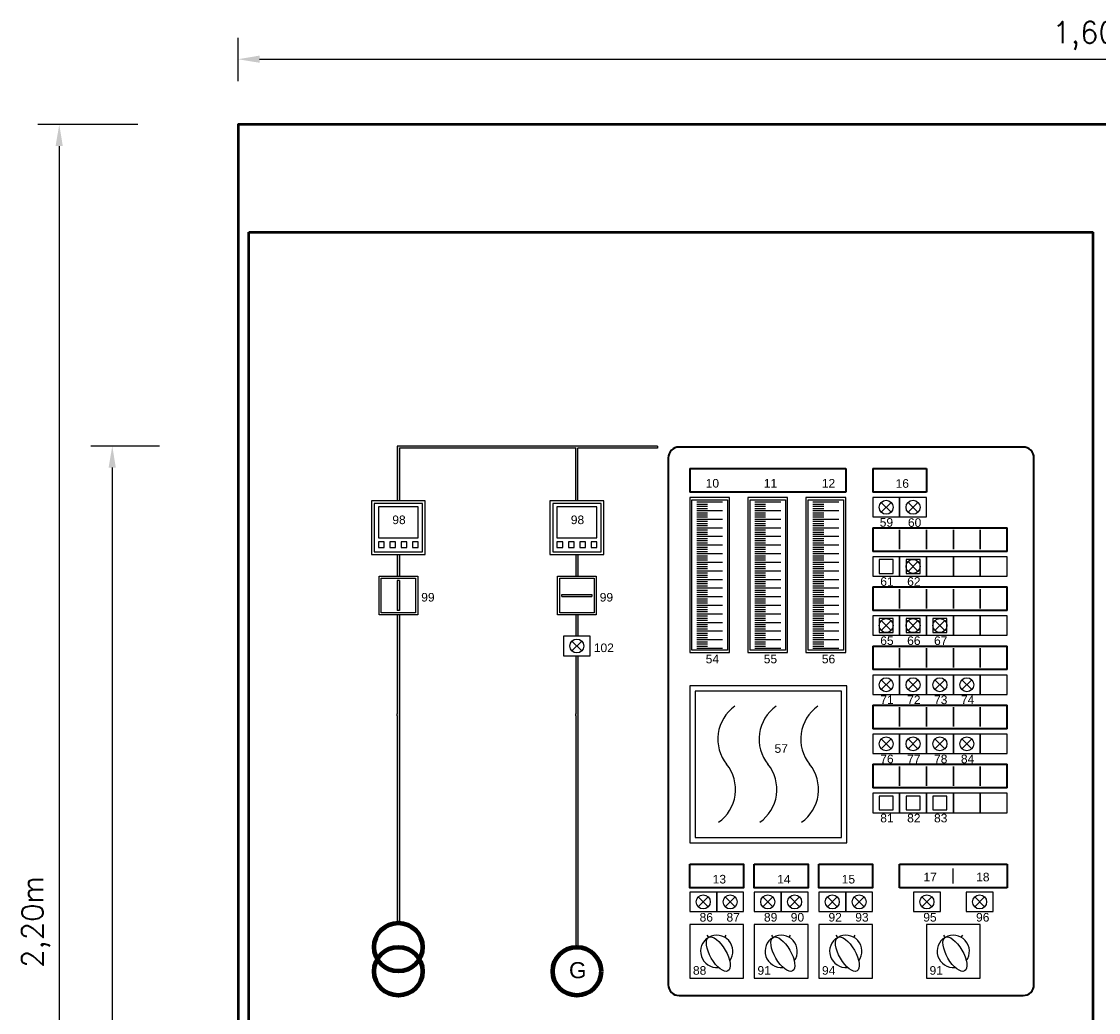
# Model space of a CAD drawing. Header units: millimetres. Extents: x -1470 to 1705, y 746 to 2325.
# Tile 3 of 4: x -146 to 855, y 1404 to 2325. Entities that reach past the tile are written whole.
import ezdxf

# ---------------------------------------------------------------- set-up
doc = ezdxf.new("R2010")
doc.units = ezdxf.units.MM
doc.header["$LTSCALE"] = 1000
doc.layers.add('Bemaßung', color=7, linetype='Continuous')
doc.layers.add('Beschriftung', color=7, linetype='Continuous')
doc.styles.add('Romans', font='Romans.shx')
doc.dimstyles.new('ISO-25', dxfattribs={"dimtxt": 2.5, "dimasz": 2.5, "dimexe": 1.25, "dimexo": 0.625, "dimtad": 1, "dimtxsty": 'Standard', "dimcen": 2.5, "dimadec": 0, "dimazin": 0, "dimtfac": 1, "dimtmove": 0, "dimatfit": 3, "dimfxl": 0, "dimarcsym": 0})

# ---------------------------------------------------------------- blocks, each defined once
blk = doc.blocks.new('*D4')
at = {"layer": 'Bemaßung', "color": 0, "lineweight": -2, "transparency": 16777216}
for p, q in [((55.2, 2269.8), (55.2, 2310.1)), ((1655.2, 2269.8), (1655.2, 2310.1)), ((75.2, 2290.1), (1635.2, 2290.1))]:
    blk.add_line(p, q, dxfattribs=at)
at = {"layer": 'Bemaßung', "color": 0, "transparency": 16777216}
for points in [[(75.2, 2293.5), (75.2, 2286.8), (55.2, 2290.1)], [(1635.2, 2293.5), (1635.2, 2286.8), (1655.2, 2290.1)]]:
    blk.add_solid(points, dxfattribs=at)
at = {"layer": 'DEFPOINTS', "color": 0, "transparency": 16777216}
for p in [(1655.2, 2290.1), (55.2, 2269.8), (1655.2, 2269.8)]:
    blk.add_point(p, dxfattribs=at)
at = {"layer": 'Bemaßung', "color": 0, "transparency": 16777216, "insert": (855.2, 2312), "char_height": 20, "attachment_point": 5, "style": 'Romans'}
blk.add_mtext('\\A1;1,60m', dxfattribs=at)
blk = doc.blocks.new('*D6')
at = {"layer": 'Bemaßung', "color": 0, "lineweight": -2, "transparency": 16777216}
for p, q in [((-17.8, 1930.4), (-81.8, 1930.4)), ((-61.8, 1910.4), (-61.8, 766.3)), ((-33.1, 746.3), (-81.8, 746.3))]:
    blk.add_line(p, q, dxfattribs=at)
at = {"layer": 'Bemaßung', "color": 0, "transparency": 16777216}
for points in [[(-65.2, 1910.4), (-58.5, 1910.4), (-61.8, 1930.4)], [(-65.2, 766.3), (-58.5, 766.3), (-61.8, 746.3)]]:
    blk.add_solid(points, dxfattribs=at)
at = {"layer": 'DEFPOINTS', "color": 0, "transparency": 16777216}
for p in [(-17.8, 1930.4), (-61.8, 746.3), (-33.1, 746.3)]:
    blk.add_point(p, dxfattribs=at)
at = {"layer": 'Bemaßung', "color": 0, "transparency": 16777216, "insert": (-83.7, 1338.4), "char_height": 20, "attachment_point": 5, "rotation": 90, "style": 'Romans'}
blk.add_mtext('\\A1;1,90m', dxfattribs=at)
blk = doc.blocks.new('*D7')
at = {"layer": 'Bemaßung', "color": 0, "lineweight": -2, "transparency": 16777216}
for p, q in [((-38, 2229.4), (-131.1, 2229.4)), ((-111.1, 2209.4), (-111.1, 766.3)), ((-81.8, 746.3), (-131.1, 746.3))]:
    blk.add_line(p, q, dxfattribs=at)
at = {"layer": 'Bemaßung', "color": 0, "transparency": 16777216}
for points in [[(-114.5, 2209.4), (-107.8, 2209.4), (-111.1, 2229.4)], [(-114.5, 766.3), (-107.8, 766.3), (-111.1, 746.3)]]:
    blk.add_solid(points, dxfattribs=at)
at = {"layer": 'DEFPOINTS', "color": 0, "transparency": 16777216}
for p in [(-38, 2229.4), (-111.1, 746.3), (-81.8, 746.3)]:
    blk.add_point(p, dxfattribs=at)
at = {"layer": 'Bemaßung', "color": 0, "transparency": 16777216, "insert": (-133, 1487.9), "char_height": 20, "attachment_point": 5, "rotation": 90, "style": 'Romans'}
blk.add_mtext('\\A1;2,20m', dxfattribs=at)

msp = doc.modelspace()

# ---------------------------------------------------------------- hatches: boundary and pattern name
for points in [[(445.22389, 1930.42465), (203.22389, 1930.42465), (203.22389, 1879.42465), (205.22389, 1879.42465), (205.22389, 1928.42465), (369.22389, 1928.42465), (369.22389, 1879.42465), (371.22389, 1879.42465), (371.22389, 1928.42465), (445.22389, 1928.42465)], [(205.22389, 1829.42465), (203.22389, 1829.42465), (203.22389, 1809.42465), (205.22389, 1809.42465)], [(371.22389, 1829.42465), (369.22389, 1829.42465), (369.22389, 1809.42465), (371.22389, 1809.42465)], [(205.22389, 1805.42465), (203.22389, 1805.42465), (203.22389, 1777.42465), (205.22389, 1777.42465)], [(384.22389, 1792.42465), (356.22389, 1792.42465), (356.22389, 1790.42465), (384.22389, 1790.42465)], [(369.22389, 1753.42465), (371.22389, 1753.42465), (371.22389, 1773.42465), (369.22389, 1773.42465)]]:
    msp.add_hatch(color=256).paths.add_polyline_path(points)
h = msp.add_hatch(color=256)
edge = h.paths.add_edge_path()
edge.add_line((205.22389, 1773.42465), (203.22389, 1773.42465))
edge.add_line((203.22389, 1773.42465), (203.22389, 1681.42465))
edge.add_line((203.22389, 1681.42465), (203.22389, 1679.42465))
edge.add_line((203.22389, 1679.42465), (203.22389, 1486.90242))
edge.add_arc((204.22389, 1464.42465), 22.5, 87.45268182, 92.54731818, ccw=False)
edge.add_line((205.22389, 1486.90242), (205.22389, 1773.42465))
h = msp.add_hatch(color=256)
edge = h.paths.add_edge_path()
edge.add_line((371.22389, 1735.42465), (369.22389, 1735.42465))
edge.add_line((369.22389, 1735.42465), (369.22389, 1681.42465))
edge.add_line((369.22389, 1681.42465), (369.22389, 1679.42465))
edge.add_line((369.22389, 1679.42465), (369.22389, 1464.40242))
edge.add_arc((370.22389, 1441.92465), 22.5, 87.45268182, 92.54731818, ccw=False)
edge.add_line((371.22389, 1464.40242), (371.22389, 1735.42465))

# ---------------------------------------------------------------- linework, layer by layer
at = {"lineweight": 50}
for p, q in [((65.22389, 2129.42465), (850.22389, 2129.42465)), ((65.22389, 904.91652), (65.22389, 2129.42465)), ((850.22389, 904.91652), (850.22389, 2129.42465))]:
    msp.add_line(p, q, dxfattribs=at)
for p, q in [((203.22389, 1930.42465), (203.22389, 1879.42465)), ((445.22389, 1930.42465), (203.22389, 1930.42465)), ((205.22389, 1928.42465), (205.22389, 1879.42465)), ((369.22389, 1928.42465), (205.22389, 1928.42465)), ((369.22389, 1879.42465), (369.22389, 1928.42465)), ((371.22389, 1879.42465), (371.22389, 1928.42465)), ((445.22389, 1928.42465), (371.22389, 1928.42465)), ((445.22389, 1930.42465), (445.22389, 1928.42465)), ((477.22389, 1740.42465), (477.22389, 1880.42465)), ((477.22389, 1880.42465), (510.22389, 1880.42465)), ((481.72389, 1878.42465), (505.72389, 1878.42465)), ((481.72389, 1876.42465), (491.72389, 1876.42465)), ((481.72389, 1874.42465), (491.72389, 1874.42465)), ((510.22389, 1880.42465), (510.22389, 1740.42465)), ((531.22389, 1740.42465), (531.22389, 1880.42465)), ((531.22389, 1880.42465), (564.22389, 1880.42465)), ((535.72389, 1878.42465), (559.72389, 1878.42465)), ((535.72389, 1876.42465), (545.72389, 1876.42465)), ((535.72389, 1874.42465), (545.72389, 1874.42465)), ((564.22389, 1880.42465), (564.22389, 1740.42465)), ((585.22389, 1740.42465), (585.22389, 1880.42465)), ((585.22389, 1880.42465), (618.22389, 1880.42465)), ((589.72389, 1878.42465), (613.72389, 1878.42465)), ((589.72389, 1876.42465), (599.72389, 1876.42465)), ((589.72389, 1874.42465), (599.72389, 1874.42465)), ((618.22389, 1880.42465), (618.22389, 1740.42465)), ((653.2097, 1878.02085), (662.40209, 1868.82846)), ((662.40209, 1878.02085), (653.2097, 1868.82846)), ((678.2097, 1878.02085), (687.40209, 1868.82846)), ((687.40209, 1878.02085), (678.2097, 1868.82846)), ((481.72389, 1872.42465), (491.72389, 1872.42465)), ((481.72389, 1870.42465), (505.72389, 1870.42465)), ((481.72389, 1868.42465), (491.72389, 1868.42465)), ((481.72389, 1866.42465), (491.72389, 1866.42465)), ((481.72389, 1864.42465), (491.72389, 1864.42465)), ((535.72389, 1872.42465), (545.72389, 1872.42465)), ((535.72389, 1870.42465), (559.72389, 1870.42465)), ((535.72389, 1868.42465), (545.72389, 1868.42465)), ((535.72389, 1866.42465), (545.72389, 1866.42465)), ((535.72389, 1864.42465), (545.72389, 1864.42465)), ((589.72389, 1872.42465), (599.72389, 1872.42465)), ((589.72389, 1870.42465), (613.72389, 1870.42465)), ((589.72389, 1868.42465), (599.72389, 1868.42465)), ((589.72389, 1866.42465), (599.72389, 1866.42465)), ((589.72389, 1864.42465), (599.72389, 1864.42465)), ((481.72389, 1862.42465), (505.72389, 1862.42465)), ((481.72389, 1860.42465), (491.72389, 1860.42465)), ((481.72389, 1858.42465), (491.72389, 1858.42465)), ((481.72389, 1856.42465), (491.72389, 1856.42465)), ((481.72389, 1854.42465), (505.72389, 1854.42465)), ((535.72389, 1862.42465), (559.72389, 1862.42465)), ((535.72389, 1860.42465), (545.72389, 1860.42465)), ((535.72389, 1858.42465), (545.72389, 1858.42465)), ((535.72389, 1856.42465), (545.72389, 1856.42465)), ((535.72389, 1854.42465), (559.72389, 1854.42465)), ((589.72389, 1862.42465), (613.72389, 1862.42465)), ((589.72389, 1860.42465), (599.72389, 1860.42465)), ((589.72389, 1858.42465), (599.72389, 1858.42465)), ((589.72389, 1856.42465), (599.72389, 1856.42465)), ((589.72389, 1854.42465), (613.72389, 1854.42465)), ((481.72389, 1852.42465), (491.72389, 1852.42465)), ((481.72389, 1850.42465), (491.72389, 1850.42465)), ((481.72389, 1848.42465), (491.72389, 1848.42465)), ((481.72389, 1846.42465), (505.72389, 1846.42465)), ((481.72389, 1844.42465), (491.72389, 1844.42465)), ((535.72389, 1852.42465), (545.72389, 1852.42465)), ((535.72389, 1850.42465), (545.72389, 1850.42465)), ((535.72389, 1848.42465), (545.72389, 1848.42465)), ((535.72389, 1846.42465), (559.72389, 1846.42465)), ((535.72389, 1844.42465), (545.72389, 1844.42465)), ((589.72389, 1852.42465), (599.72389, 1852.42465)), ((589.72389, 1850.42465), (599.72389, 1850.42465)), ((589.72389, 1848.42465), (599.72389, 1848.42465)), ((589.72389, 1846.42465), (613.72389, 1846.42465)), ((589.72389, 1844.42465), (599.72389, 1844.42465)), ((670.30589, 1852.42465), (670.30589, 1834.42465)), ((670.30589, 1834.42465), (670.30589, 1852.42465)), ((695.30589, 1852.42465), (695.30589, 1834.42465)), ((695.30589, 1834.42465), (695.30589, 1852.42465)), ((720.30589, 1852.42465), (720.30589, 1834.42465)), ((720.30589, 1834.42465), (720.30589, 1852.42465)), ((745.30589, 1852.42465), (745.30589, 1834.42465)), ((745.30589, 1834.42465), (745.30589, 1852.42465)), ((481.72389, 1842.42465), (491.72389, 1842.42465)), ((481.72389, 1840.42465), (491.72389, 1840.42465)), ((481.72389, 1838.42465), (505.72389, 1838.42465)), ((481.72389, 1836.42465), (491.72389, 1836.42465)), ((481.72389, 1834.42465), (491.72389, 1834.42465)), ((535.72389, 1842.42465), (545.72389, 1842.42465)), ((535.72389, 1840.42465), (545.72389, 1840.42465)), ((535.72389, 1838.42465), (559.72389, 1838.42465)), ((535.72389, 1836.42465), (545.72389, 1836.42465)), ((535.72389, 1834.42465), (545.72389, 1834.42465)), ((589.72389, 1842.42465), (599.72389, 1842.42465)), ((589.72389, 1840.42465), (599.72389, 1840.42465)), ((589.72389, 1838.42465), (613.72389, 1838.42465)), ((589.72389, 1836.42465), (599.72389, 1836.42465)), ((589.72389, 1834.42465), (599.72389, 1834.42465)), ((203.22389, 1829.42465), (203.22389, 1809.42465)), ((205.22389, 1829.42465), (205.22389, 1809.42465)), ((369.22389, 1829.42465), (369.22389, 1809.42465)), ((371.22389, 1829.42465), (371.22389, 1809.42465)), ((481.72389, 1832.42465), (491.72389, 1832.42465)), ((481.72389, 1830.42465), (505.72389, 1830.42465)), ((481.72389, 1828.42465), (491.72389, 1828.42465)), ((481.72389, 1826.42465), (491.72389, 1826.42465)), ((481.72389, 1824.42465), (491.72389, 1824.42465)), ((535.72389, 1832.42465), (545.72389, 1832.42465)), ((535.72389, 1830.42465), (559.72389, 1830.42465)), ((535.72389, 1828.42465), (545.72389, 1828.42465)), ((535.72389, 1826.42465), (545.72389, 1826.42465)), ((535.72389, 1824.42465), (545.72389, 1824.42465)), ((589.72389, 1832.42465), (599.72389, 1832.42465)), ((589.72389, 1830.42465), (613.72389, 1830.42465)), ((589.72389, 1828.42465), (599.72389, 1828.42465)), ((589.72389, 1826.42465), (599.72389, 1826.42465)), ((589.72389, 1824.42465), (599.72389, 1824.42465)), ((678.2097, 1823.02085), (687.40209, 1813.82846)), ((687.40209, 1823.02085), (678.2097, 1813.82846)), ((481.72389, 1822.42465), (505.72389, 1822.42465)), ((481.72389, 1820.42465), (491.72389, 1820.42465)), ((481.72389, 1818.42465), (491.72389, 1818.42465)), ((481.72389, 1816.42465), (491.72389, 1816.42465)), ((481.72389, 1814.42465), (505.72389, 1814.42465)), ((535.72389, 1822.42465), (559.72389, 1822.42465)), ((535.72389, 1820.42465), (545.72389, 1820.42465)), ((535.72389, 1818.42465), (545.72389, 1818.42465)), ((535.72389, 1816.42465), (545.72389, 1816.42465)), ((535.72389, 1814.42465), (559.72389, 1814.42465)), ((589.72389, 1822.42465), (613.72389, 1822.42465)), ((589.72389, 1820.42465), (599.72389, 1820.42465)), ((589.72389, 1818.42465), (599.72389, 1818.42465)), ((589.72389, 1816.42465), (599.72389, 1816.42465)), ((589.72389, 1814.42465), (613.72389, 1814.42465)), ((188.22389, 1775.42465), (188.22389, 1807.42465)), ((188.22389, 1807.42465), (220.22389, 1807.42465)), ((203.22389, 1805.42465), (203.22389, 1777.42465)), ((205.22389, 1805.42465), (203.22389, 1805.42465)), ((205.22389, 1805.42465), (205.22389, 1777.42465)), ((220.22389, 1807.42465), (220.22389, 1775.42465)), ((354.22389, 1775.42465), (354.22389, 1807.42465)), ((354.22389, 1807.42465), (386.22389, 1807.42465)), ((386.22389, 1807.42465), (386.22389, 1775.42465)), ((481.72389, 1812.42465), (491.72389, 1812.42465)), ((481.72389, 1810.42465), (491.72389, 1810.42465)), ((481.72389, 1808.42465), (491.72389, 1808.42465)), ((481.72389, 1806.42465), (505.72389, 1806.42465)), ((481.72389, 1804.42465), (491.72389, 1804.42465)), ((535.72389, 1812.42465), (545.72389, 1812.42465)), ((535.72389, 1810.42465), (545.72389, 1810.42465)), ((535.72389, 1808.42465), (545.72389, 1808.42465)), ((535.72389, 1806.42465), (559.72389, 1806.42465)), ((535.72389, 1804.42465), (545.72389, 1804.42465)), ((589.72389, 1812.42465), (599.72389, 1812.42465)), ((589.72389, 1810.42465), (599.72389, 1810.42465)), ((589.72389, 1808.42465), (599.72389, 1808.42465)), ((589.72389, 1806.42465), (613.72389, 1806.42465)), ((589.72389, 1804.42465), (599.72389, 1804.42465)), ((481.72389, 1802.42465), (491.72389, 1802.42465)), ((481.72389, 1800.42465), (491.72389, 1800.42465)), ((481.72389, 1798.42465), (505.72389, 1798.42465)), ((481.72389, 1796.42465), (491.72389, 1796.42465)), ((481.72389, 1794.42465), (491.72389, 1794.42465)), ((535.72389, 1802.42465), (545.72389, 1802.42465)), ((535.72389, 1800.42465), (545.72389, 1800.42465)), ((535.72389, 1798.42465), (559.72389, 1798.42465)), ((535.72389, 1796.42465), (545.72389, 1796.42465)), ((535.72389, 1794.42465), (545.72389, 1794.42465)), ((589.72389, 1802.42465), (599.72389, 1802.42465)), ((589.72389, 1800.42465), (599.72389, 1800.42465)), ((589.72389, 1798.42465), (613.72389, 1798.42465)), ((589.72389, 1796.42465), (599.72389, 1796.42465)), ((589.72389, 1794.42465), (599.72389, 1794.42465)), ((670.30589, 1797.42465), (670.30589, 1779.42465)), ((670.30589, 1779.42465), (670.30589, 1797.42465)), ((695.30589, 1797.42465), (695.30589, 1779.42465)), ((695.30589, 1779.42465), (695.30589, 1797.42465)), ((720.30589, 1797.42465), (720.30589, 1779.42465)), ((720.30589, 1779.42465), (720.30589, 1797.42465)), ((745.30589, 1797.42465), (745.30589, 1779.42465)), ((745.30589, 1779.42465), (745.30589, 1797.42465)), ((356.22389, 1792.42465), (384.22389, 1792.42465)), ((356.22389, 1790.42465), (356.22389, 1792.42465)), ((356.22389, 1790.42465), (384.22389, 1790.42465)), ((384.22389, 1792.42465), (384.22389, 1790.42465)), ((481.72389, 1792.42465), (491.72389, 1792.42465)), ((481.72389, 1790.42465), (505.72389, 1790.42465)), ((481.72389, 1788.42465), (491.72389, 1788.42465)), ((481.72389, 1786.42465), (491.72389, 1786.42465)), ((481.72389, 1784.42465), (491.72389, 1784.42465)), ((535.72389, 1792.42465), (545.72389, 1792.42465)), ((535.72389, 1790.42465), (559.72389, 1790.42465)), ((535.72389, 1788.42465), (545.72389, 1788.42465)), ((535.72389, 1786.42465), (545.72389, 1786.42465)), ((535.72389, 1784.42465), (545.72389, 1784.42465)), ((589.72389, 1792.42465), (599.72389, 1792.42465)), ((589.72389, 1790.42465), (613.72389, 1790.42465)), ((589.72389, 1788.42465), (599.72389, 1788.42465)), ((589.72389, 1786.42465), (599.72389, 1786.42465)), ((589.72389, 1784.42465), (599.72389, 1784.42465)), ((220.22389, 1775.42465), (188.22389, 1775.42465)), ((205.22389, 1777.42465), (203.22389, 1777.42465)), ((203.22389, 1773.42465), (203.22389, 1681.42465)), ((205.22389, 1773.42465), (205.22389, 1486.90242)), ((386.22389, 1775.42465), (354.22389, 1775.42465)), ((369.22389, 1773.42465), (369.22389, 1753.42465)), ((371.22389, 1773.42465), (371.22389, 1753.42465)), ((481.72389, 1782.42465), (505.72389, 1782.42465)), ((481.72389, 1780.42465), (491.72389, 1780.42465)), ((481.72389, 1778.42465), (491.72389, 1778.42465)), ((481.72389, 1776.42465), (491.72389, 1776.42465)), ((481.72389, 1774.42465), (505.72389, 1774.42465)), ((535.72389, 1782.42465), (559.72389, 1782.42465)), ((535.72389, 1780.42465), (545.72389, 1780.42465)), ((535.72389, 1778.42465), (545.72389, 1778.42465)), ((535.72389, 1776.42465), (545.72389, 1776.42465)), ((535.72389, 1774.42465), (559.72389, 1774.42465)), ((589.72389, 1782.42465), (613.72389, 1782.42465)), ((589.72389, 1780.42465), (599.72389, 1780.42465)), ((589.72389, 1778.42465), (599.72389, 1778.42465)), ((589.72389, 1776.42465), (599.72389, 1776.42465)), ((589.72389, 1774.42465), (613.72389, 1774.42465)), ((481.72389, 1772.42465), (491.72389, 1772.42465)), ((481.72389, 1770.42465), (491.72389, 1770.42465)), ((481.72389, 1768.42465), (491.72389, 1768.42465)), ((481.72389, 1766.42465), (505.72389, 1766.42465)), ((481.72389, 1764.42465), (491.72389, 1764.42465)), ((535.72389, 1772.42465), (545.72389, 1772.42465)), ((535.72389, 1770.42465), (545.72389, 1770.42465)), ((535.72389, 1768.42465), (545.72389, 1768.42465)), ((535.72389, 1766.42465), (559.72389, 1766.42465)), ((535.72389, 1764.42465), (545.72389, 1764.42465)), ((589.72389, 1772.42465), (599.72389, 1772.42465)), ((589.72389, 1770.42465), (599.72389, 1770.42465)), ((589.72389, 1768.42465), (599.72389, 1768.42465)), ((589.72389, 1766.42465), (613.72389, 1766.42465)), ((589.72389, 1764.42465), (599.72389, 1764.42465)), ((653.2097, 1768.02085), (662.40209, 1758.82846)), ((662.40209, 1768.02085), (653.2097, 1758.82846)), ((678.2097, 1768.02085), (687.40209, 1758.82846)), ((687.40209, 1768.02085), (678.2097, 1758.82846)), ((703.2097, 1768.02085), (712.40209, 1758.82846)), ((712.40209, 1768.02085), (703.2097, 1758.82846)), ((481.72389, 1762.42465), (491.72389, 1762.42465)), ((481.72389, 1760.42465), (491.72389, 1760.42465)), ((481.72389, 1758.42465), (505.72389, 1758.42465)), ((481.72389, 1756.42465), (491.72389, 1756.42465)), ((481.72389, 1754.42465), (491.72389, 1754.42465)), ((535.72389, 1762.42465), (545.72389, 1762.42465)), ((535.72389, 1760.42465), (545.72389, 1760.42465)), ((535.72389, 1758.42465), (559.72389, 1758.42465)), ((535.72389, 1756.42465), (545.72389, 1756.42465)), ((535.72389, 1754.42465), (545.72389, 1754.42465)), ((589.72389, 1762.42465), (599.72389, 1762.42465)), ((589.72389, 1760.42465), (599.72389, 1760.42465)), ((589.72389, 1758.42465), (613.72389, 1758.42465)), ((589.72389, 1756.42465), (599.72389, 1756.42465)), ((589.72389, 1754.42465), (599.72389, 1754.42465)), ((365.6277, 1749.02085), (374.82009, 1739.82846)), ((374.82009, 1749.02085), (365.6277, 1739.82846)), ((481.72389, 1752.42465), (491.72389, 1752.42465)), ((481.72389, 1750.42465), (505.72389, 1750.42465)), ((481.72389, 1748.42465), (491.72389, 1748.42465)), ((481.72389, 1746.42465), (491.72389, 1746.42465)), ((481.72389, 1744.42465), (491.72389, 1744.42465)), ((481.72389, 1742.42465), (505.72389, 1742.42465)), ((535.72389, 1752.42465), (545.72389, 1752.42465)), ((535.72389, 1750.42465), (559.72389, 1750.42465)), ((535.72389, 1748.42465), (545.72389, 1748.42465)), ((535.72389, 1746.42465), (545.72389, 1746.42465)), ((535.72389, 1744.42465), (545.72389, 1744.42465)), ((535.72389, 1742.42465), (559.72389, 1742.42465)), ((589.72389, 1752.42465), (599.72389, 1752.42465)), ((589.72389, 1750.42465), (613.72389, 1750.42465)), ((589.72389, 1748.42465), (599.72389, 1748.42465)), ((589.72389, 1746.42465), (599.72389, 1746.42465)), ((589.72389, 1744.42465), (599.72389, 1744.42465)), ((589.72389, 1742.42465), (613.72389, 1742.42465)), ((670.30589, 1742.42465), (670.30589, 1724.42465)), ((670.30589, 1724.42465), (670.30589, 1742.42465)), ((695.30589, 1742.42465), (695.30589, 1724.42465)), ((695.30589, 1724.42465), (695.30589, 1742.42465)), ((720.30589, 1742.42465), (720.30589, 1724.42465)), ((720.30589, 1724.42465), (720.30589, 1742.42465)), ((745.30589, 1742.42465), (745.30589, 1724.42465)), ((745.30589, 1724.42465), (745.30589, 1742.42465)), ((369.22389, 1735.42465), (369.22389, 1681.42465)), ((371.22389, 1735.42465), (371.22389, 1464.40242)), ((510.22389, 1740.42465), (477.22389, 1740.42465)), ((564.22389, 1740.42465), (531.22389, 1740.42465)), ((618.22389, 1740.42465), (585.22389, 1740.42465)), ((653.2097, 1713.02085), (662.40209, 1703.82846)), ((662.40209, 1713.02085), (653.2097, 1703.82846)), ((678.2097, 1713.02085), (687.40209, 1703.82846)), ((687.40209, 1713.02085), (678.2097, 1703.82846)), ((703.2097, 1713.02085), (712.40209, 1703.82846)), ((712.40209, 1713.02085), (703.2097, 1703.82846)), ((728.2097, 1713.02085), (737.40209, 1703.82846)), ((737.40209, 1713.02085), (728.2097, 1703.82846)), ((670.30589, 1687.42465), (670.30589, 1669.42465)), ((670.30589, 1669.42465), (670.30589, 1687.42465)), ((695.30589, 1687.42465), (695.30589, 1669.42465)), ((695.30589, 1669.42465), (695.30589, 1687.42465)), ((720.30589, 1687.42465), (720.30589, 1669.42465)), ((720.30589, 1669.42465), (720.30589, 1687.42465)), ((745.30589, 1687.42465), (745.30589, 1669.42465)), ((745.30589, 1669.42465), (745.30589, 1687.42465)), ((203.22389, 1679.42465), (203.22389, 1486.90242)), ((369.22389, 1679.42465), (369.22389, 1464.40242)), ((653.2097, 1658.02085), (662.40209, 1648.82846)), ((662.40209, 1658.02085), (653.2097, 1648.82846)), ((678.2097, 1658.02085), (687.40209, 1648.82846)), ((687.40209, 1658.02085), (678.2097, 1648.82846)), ((703.2097, 1658.02085), (712.40209, 1648.82846)), ((712.40209, 1658.02085), (703.2097, 1648.82846)), ((728.2097, 1658.02085), (737.40209, 1648.82846)), ((737.40209, 1658.02085), (728.2097, 1648.82846)), ((670.30589, 1614.42465), (670.30589, 1632.42465)), ((670.30589, 1632.42465), (670.30589, 1614.42465)), ((695.30589, 1614.42465), (695.30589, 1632.42465)), ((695.30589, 1632.42465), (695.30589, 1614.42465)), ((720.30589, 1614.42465), (720.30589, 1632.42465)), ((720.30589, 1632.42465), (720.30589, 1614.42465)), ((745.30589, 1614.42465), (745.30589, 1632.42465)), ((745.30589, 1632.42465), (745.30589, 1614.42465)), ((720.22389, 1523.42465), (720.22389, 1537.42465)), ((483.1277, 1511.02085), (492.32009, 1501.82846)), ((492.32009, 1511.02085), (483.1277, 1501.82846)), ((508.1277, 1511.02085), (517.32009, 1501.82846)), ((517.32009, 1511.02085), (508.1277, 1501.82846)), ((543.1277, 1511.02085), (552.32009, 1501.82846)), ((552.32009, 1511.02085), (543.1277, 1501.82846)), ((568.1277, 1511.02085), (577.32009, 1501.82846)), ((577.32009, 1511.02085), (568.1277, 1501.82846)), ((603.1277, 1511.02085), (612.32009, 1501.82846)), ((612.32009, 1511.02085), (603.1277, 1501.82846)), ((628.1277, 1511.02085), (637.32009, 1501.82846)), ((637.32009, 1511.02085), (628.1277, 1501.82846)), ((691.1277, 1511.02085), (700.32009, 1501.82846)), ((700.32009, 1511.02085), (691.1277, 1501.82846)), ((740.1277, 1511.02085), (749.32009, 1501.82846)), ((749.32009, 1511.02085), (740.1277, 1501.82846)), ((492.47831, 1473.8881), (491.47389, 1475.62781)), ((507.96947, 1473.8881), (508.97389, 1475.62781)), ((552.47831, 1473.8881), (551.47389, 1475.62781)), ((567.96947, 1473.8881), (568.97389, 1475.62781)), ((612.47831, 1473.8881), (611.47389, 1475.62781)), ((627.96947, 1473.8881), (628.97389, 1475.62781)), ((712.47831, 1473.8881), (711.47389, 1475.62781)), ((727.96947, 1473.8881), (728.97389, 1475.62781))]:
    msp.add_line(p, q)
at = {"lineweight": 35}
for p, q in [((475.22389, 1909.42465), (475.22389, 1887.42465)), ((475.22389, 1909.42465), (620.22389, 1909.42465)), ((620.22389, 1909.42465), (620.22389, 1887.42465)), ((645.30589, 1909.42465), (645.30589, 1887.42465)), ((645.30589, 1909.42465), (695.30589, 1909.42465)), ((695.30589, 1909.42465), (695.30589, 1887.42465)), ((620.22389, 1887.42465), (475.22389, 1887.42465)), ((695.30589, 1887.42465), (645.30589, 1887.42465)), ((645.30589, 1854.42465), (645.30589, 1832.42465)), ((645.30589, 1854.42465), (770.30589, 1854.42465)), ((770.30589, 1832.42465), (770.30589, 1854.42465)), ((770.30589, 1832.42465), (645.30589, 1832.42465)), ((645.30589, 1799.42465), (645.30589, 1777.42465)), ((645.30589, 1799.42465), (770.30589, 1799.42465)), ((770.30589, 1777.42465), (770.30589, 1799.42465)), ((770.30589, 1777.42465), (645.30589, 1777.42465)), ((645.30589, 1744.42465), (645.30589, 1722.42465)), ((645.30589, 1744.42465), (770.30589, 1744.42465)), ((770.30589, 1722.42465), (770.30589, 1744.42465)), ((770.30589, 1722.42465), (645.30589, 1722.42465)), ((645.30589, 1689.42465), (645.30589, 1667.42465)), ((645.30589, 1689.42465), (770.30589, 1689.42465)), ((770.30589, 1667.42465), (770.30589, 1689.42465)), ((770.30589, 1667.42465), (645.30589, 1667.42465)), ((645.30589, 1634.42465), (645.30589, 1612.42465)), ((645.30589, 1634.42465), (770.30589, 1634.42465)), ((770.30589, 1612.42465), (770.30589, 1634.42465)), ((770.30589, 1612.42465), (645.30589, 1612.42465)), ((670.22389, 1541.42465), (770.22389, 1541.42465)), ((670.22389, 1519.42465), (670.22389, 1541.42465)), ((770.22389, 1541.42465), (770.22389, 1519.42465)), ((770.22389, 1519.42465), (670.22389, 1519.42465))]:
    msp.add_line(p, q, dxfattribs=at)
at = {"lineweight": 50}
msp.add_lwpolyline([(1655.22389, 904.91652), (1655.22389, 2229.42465), (55.22389, 2229.42465), (55.22389, 904.91652)], dxfattribs=at)
at = {"lineweight": 35}
msp.add_lwpolyline([(465.22389, 1419.42465), (785.22389, 1419.42465, 0.4142135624), (795.22389, 1429.42465), (795.22389, 1919.42465, 0.4142135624), (785.22389, 1929.42465), (465.22389, 1929.42465, 0.4142135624), (455.22389, 1919.42465), (455.22389, 1429.42465, 0.4142135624)], format="xyb", close=True, dxfattribs=at)
for points in [[(179.22389, 1829.42465), (229.22389, 1829.42465), (229.22389, 1879.42465), (179.22389, 1879.42465)], [(181.72389, 1831.92465), (226.72389, 1831.92465), (226.72389, 1876.92465), (181.72389, 1876.92465)], [(345.22389, 1829.42465), (395.22389, 1829.42465), (395.22389, 1879.42465), (345.22389, 1879.42465)], [(347.72389, 1831.92465), (392.72389, 1831.92465), (392.72389, 1876.92465), (347.72389, 1876.92465)], [(475.22389, 1738.42465), (512.22389, 1738.42465), (512.22389, 1882.42465), (475.22389, 1882.42465)], [(529.22389, 1738.42465), (566.22389, 1738.42465), (566.22389, 1882.42465), (529.22389, 1882.42465)], [(583.22389, 1738.42465), (620.22389, 1738.42465), (620.22389, 1882.42465), (583.22389, 1882.42465)], [(645.30589, 1864.42465), (670.30589, 1864.42465), (670.30589, 1882.42465), (645.30589, 1882.42465)], [(670.30589, 1864.42465), (695.30589, 1864.42465), (695.30589, 1882.42465), (670.30589, 1882.42465)], [(645.30589, 1809.42465), (670.30589, 1809.42465), (670.30589, 1827.42465), (645.30589, 1827.42465)], [(651.30589, 1811.92465), (664.30589, 1811.92465), (664.30589, 1824.92465), (651.30589, 1824.92465)], [(670.30589, 1809.42465), (695.30589, 1809.42465), (695.30589, 1827.42465), (670.30589, 1827.42465)], [(676.30589, 1811.92465), (689.30589, 1811.92465), (689.30589, 1824.92465), (676.30589, 1824.92465)], [(695.30589, 1809.42465), (720.30589, 1809.42465), (720.30589, 1827.42465), (695.30589, 1827.42465)], [(720.30589, 1809.42465), (745.30589, 1809.42465), (745.30589, 1827.42465), (720.30589, 1827.42465)], [(745.30589, 1809.42465), (770.30589, 1809.42465), (770.30589, 1827.42465), (745.30589, 1827.42465)], [(186.22389, 1809.42465), (222.22389, 1809.42465), (222.22389, 1773.42465), (186.22389, 1773.42465)], [(352.22389, 1809.42465), (388.22389, 1809.42465), (388.22389, 1773.42465), (352.22389, 1773.42465)], [(645.30589, 1754.42465), (670.30589, 1754.42465), (670.30589, 1772.42465), (645.30589, 1772.42465)], [(651.30589, 1756.92465), (664.30589, 1756.92465), (664.30589, 1769.92465), (651.30589, 1769.92465)], [(670.30589, 1754.42465), (695.30589, 1754.42465), (695.30589, 1772.42465), (670.30589, 1772.42465)], [(676.30589, 1756.92465), (689.30589, 1756.92465), (689.30589, 1769.92465), (676.30589, 1769.92465)], [(695.30589, 1754.42465), (720.30589, 1754.42465), (720.30589, 1772.42465), (695.30589, 1772.42465)], [(701.30589, 1756.92465), (714.30589, 1756.92465), (714.30589, 1769.92465), (701.30589, 1769.92465)], [(720.30589, 1754.42465), (745.30589, 1754.42465), (745.30589, 1772.42465), (720.30589, 1772.42465)], [(745.30589, 1754.42465), (770.30589, 1754.42465), (770.30589, 1772.42465), (745.30589, 1772.42465)], [(357.72389, 1735.42465), (382.72389, 1735.42465), (382.72389, 1753.42465), (357.72389, 1753.42465)], [(645.30589, 1699.42465), (670.30589, 1699.42465), (670.30589, 1717.42465), (645.30589, 1717.42465)], [(670.30589, 1699.42465), (695.30589, 1699.42465), (695.30589, 1717.42465), (670.30589, 1717.42465)], [(695.30589, 1699.42465), (720.30589, 1699.42465), (720.30589, 1717.42465), (695.30589, 1717.42465)], [(720.30589, 1699.42465), (745.30589, 1699.42465), (745.30589, 1717.42465), (720.30589, 1717.42465)], [(745.30589, 1699.42465), (770.30589, 1699.42465), (770.30589, 1717.42465), (745.30589, 1717.42465)], [(475.22389, 1561.42465), (621.22389, 1561.42465), (621.22389, 1707.42465), (475.22389, 1707.42465)], [(480.22389, 1566.42465), (616.22389, 1566.42465), (616.22389, 1702.42465), (480.22389, 1702.42465)], [(645.30589, 1644.42465), (670.30589, 1644.42465), (670.30589, 1662.42465), (645.30589, 1662.42465)], [(670.30589, 1644.42465), (695.30589, 1644.42465), (695.30589, 1662.42465), (670.30589, 1662.42465)], [(695.30589, 1644.42465), (720.30589, 1644.42465), (720.30589, 1662.42465), (695.30589, 1662.42465)], [(720.30589, 1644.42465), (745.30589, 1644.42465), (745.30589, 1662.42465), (720.30589, 1662.42465)], [(745.30589, 1644.42465), (770.30589, 1644.42465), (770.30589, 1662.42465), (745.30589, 1662.42465)], [(645.30589, 1589.42465), (670.30589, 1589.42465), (670.30589, 1607.42465), (645.30589, 1607.42465)], [(651.30589, 1591.92465), (664.30589, 1591.92465), (664.30589, 1604.92465), (651.30589, 1604.92465)], [(670.30589, 1589.42465), (695.30589, 1589.42465), (695.30589, 1607.42465), (670.30589, 1607.42465)], [(676.30589, 1591.92465), (689.30589, 1591.92465), (689.30589, 1604.92465), (676.30589, 1604.92465)], [(695.30589, 1589.42465), (720.30589, 1589.42465), (720.30589, 1607.42465), (695.30589, 1607.42465)], [(701.30589, 1591.92465), (714.30589, 1591.92465), (714.30589, 1604.92465), (701.30589, 1604.92465)], [(720.30589, 1589.42465), (745.30589, 1589.42465), (745.30589, 1607.42465), (720.30589, 1607.42465)], [(745.30589, 1589.42465), (770.30589, 1589.42465), (770.30589, 1607.42465), (745.30589, 1607.42465)], [(475.22389, 1497.42465), (500.22389, 1497.42465), (500.22389, 1515.42465), (475.22389, 1515.42465)], [(500.22389, 1497.42465), (525.22389, 1497.42465), (525.22389, 1515.42465), (500.22389, 1515.42465)], [(535.22389, 1497.42465), (560.22389, 1497.42465), (560.22389, 1515.42465), (535.22389, 1515.42465)], [(560.22389, 1497.42465), (585.22389, 1497.42465), (585.22389, 1515.42465), (560.22389, 1515.42465)], [(595.22389, 1497.42465), (620.22389, 1497.42465), (620.22389, 1515.42465), (595.22389, 1515.42465)], [(620.22389, 1497.42465), (645.22389, 1497.42465), (645.22389, 1515.42465), (620.22389, 1515.42465)], [(683.22389, 1497.42465), (708.22389, 1497.42465), (708.22389, 1515.42465), (683.22389, 1515.42465)], [(732.22389, 1497.42465), (757.22389, 1497.42465), (757.22389, 1515.42465), (732.22389, 1515.42465)], [(475.22389, 1435.47237), (525.22389, 1435.47237), (525.22389, 1485.47237), (475.22389, 1485.47237)], [(535.22389, 1435.47237), (585.22389, 1435.47237), (585.22389, 1485.47237), (535.22389, 1485.47237)], [(595.22389, 1435.47237), (645.22389, 1435.47237), (645.22389, 1485.47237), (595.22389, 1485.47237)], [(695.22389, 1435.47237), (745.22389, 1435.47237), (745.22389, 1485.47237), (695.22389, 1485.47237)]]:
    msp.add_lwpolyline(points, close=True)
for points in [[(475.22389, 1541.42465), (525.22389, 1541.42465), (525.22389, 1519.42465), (475.22389, 1519.42465)], [(535.22389, 1541.42465), (585.22389, 1541.42465), (585.22389, 1519.42465), (535.22389, 1519.42465)], [(595.22389, 1541.42465), (645.22389, 1541.42465), (645.22389, 1519.42465), (595.22389, 1519.42465)]]:
    msp.add_lwpolyline(points, close=True, dxfattribs=at)
for centre in [(657.80589, 1873.42465), (682.80589, 1873.42465), (682.80589, 1818.42465), (657.80589, 1763.42465), (682.80589, 1763.42465), (707.80589, 1763.42465), (370.22389, 1744.42465), (657.80589, 1708.42465), (682.80589, 1708.42465), (707.80589, 1708.42465), (732.80589, 1708.42465), (657.80589, 1653.42465), (682.80589, 1653.42465), (707.80589, 1653.42465), (732.80589, 1653.42465), (487.72389, 1506.42465), (512.72389, 1506.42465), (547.72389, 1506.42465), (572.72389, 1506.42465), (607.72389, 1506.42465), (632.72389, 1506.42465), (695.72389, 1506.42465), (744.72389, 1506.42465)]:
    msp.add_circle(centre, 6.5)
at = {"lineweight": 100}
for centre in [(204.22389, 1464.42465), (204.22389, 1441.92465), (370.22389, 1441.92465)]:
    msp.add_circle(centre, 22.5, dxfattribs=at)
for centre, radius, start, end in [((538.76559, 1657.82418), 37.50554, 125.40494514, 218.60114587), ((577.14806, 1657.82418), 37.50554, 125.40494514, 218.60114587), ((615.9238, 1657.82418), 37.50554, 125.40494514, 218.60114587), ((480.56997, 1610.9615), 37.21354, 304.93884456, 39.08705036), ((518.95245, 1610.9615), 37.21354, 304.93884456, 39.08705036), ((557.72818, 1610.9615), 37.21354, 304.93884456, 39.08705036), ((500.22389, 1460.47237), 15, 323.65665835, 276.34334165), ((560.22389, 1460.47237), 15, 323.65665835, 276.34334165), ((620.22389, 1460.47237), 15, 323.65665835, 276.34334165), ((720.22389, 1460.47237), 15, 323.65665835, 276.34334165)]:
    msp.add_arc(centre, radius, start, end)
for centre in [(501.72389, 1457.87429), (561.72389, 1457.87429), (621.72389, 1457.87429), (721.72389, 1457.87429)]:
    msp.add_ellipse(centre, major_axis=(-9, 15.58846), ratio=0.4166666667)
at = {"layer": 'Bemaßung'}
for p, q in [((203.22389, 1679.42465), (203.22389, 1681.42465)), ((369.22389, 1679.42465), (369.22389, 1681.42465))]:
    msp.add_line(p, q, dxfattribs=at)
for points in [[(185.72389, 1845.10156), (222.72389, 1845.10156), (222.72389, 1873.81217), (185.72389, 1873.81217)], [(351.72389, 1845.10156), (388.72389, 1845.10156), (388.72389, 1873.81217), (351.72389, 1873.81217)], [(185.72389, 1835.92465), (191.00961, 1835.92465), (191.00961, 1841.21037), (185.72389, 1841.21037)], [(196.29532, 1835.92465), (201.58104, 1835.92465), (201.58104, 1841.21037), (196.29532, 1841.21037)], [(206.86675, 1835.92465), (212.15246, 1835.92465), (212.15246, 1841.21037), (206.86675, 1841.21037)], [(217.43818, 1835.92465), (222.72389, 1835.92465), (222.72389, 1841.21037), (217.43818, 1841.21037)], [(351.72389, 1835.92465), (357.00961, 1835.92465), (357.00961, 1841.21037), (351.72389, 1841.21037)], [(362.29532, 1835.92465), (367.58104, 1835.92465), (367.58104, 1841.21037), (362.29532, 1841.21037)], [(372.86675, 1835.92465), (378.15246, 1835.92465), (378.15246, 1841.21037), (372.86675, 1841.21037)], [(383.43818, 1835.92465), (388.72389, 1835.92465), (388.72389, 1841.21037), (383.43818, 1841.21037)]]:
    msp.add_lwpolyline(points, close=True, dxfattribs=at)

# ---------------------------------------------------------------- texts
at = {"layer": 'Beschriftung', "attachment_point": 1}
for s, insert, char_height, width in [('{\\fArial|b0|i0|c0|p34;10}', (489.99422, 1899.76929), 8, 13.2199138), ('{\\fArial|b0|i0|c0|p34;11}', (543.99422, 1899.76929), 8, 13.2199138), ('{\\fArial|b0|i0|c0|p34;12}', (597.99422, 1899.76929), 8, 13.2199138), ('{\\fArial|b0|i0|c0|p34;16}', (666.57622, 1899.57619), 8, 13.2199138), ('{\\fArial|b0|i0|c0|p34;98}', (198.57283, 1865.76985), 8, 13.2199138), ('{\\fArial|b0|i0|c0|p34;98}', (364.57283, 1865.76985), 8, 13.2199138), ('{\\fArial|b0|i0|c0|p34;59}', (651.83682, 1863.34329), 8, 13.2199138), ('{\\fArial|b0|i0|c0|p34;60}', (678.05453, 1863.22496), 8, 13.2199138), ('{\\fArial|b0|i0|c0|p34;61}', (652.33244, 1808.40385), 8, 13.2199138), ('{\\fArial|b0|i0|c0|p34;62}', (677.33244, 1808.40385), 8, 13.2199138), ('{\\fArial|b0|i0|c0|p34;99}', (225.47979, 1793.76144), 8, 13.2199138), ('{\\fArial|b0|i0|c0|p34;99}', (391.47979, 1793.76144), 8, 13.2199138), ('{\\fArial|b0|i0|c0|p34;65}', (652.33244, 1753.40385), 8, 13.2199138), ('{\\fArial|b0|i0|c0|p34;66}', (677.33244, 1753.40385), 8, 13.2199138), ('{\\fArial|b0|i0|c0|p34;67}', (702.33244, 1753.40385), 8, 13.2199138), ('{\\fArial|b0|i0|c0|p34;102}', (385.97979, 1746.76144), 8, 13.2199138), ('{\\fArial|b0|i0|c0|p34;54}', (489.99422, 1736.33267), 8, 13.2199138), ('{\\fArial|b0|i0|c0|p34;55}', (543.99422, 1736.33267), 8, 13.2199138), ('{\\fArial|b0|i0|c0|p34;56}', (597.99422, 1736.33267), 8, 13.2199138), ('{\\fArial|b0|i0|c0|p34;71}', (652.33244, 1698.40385), 8, 13.2199138), ('{\\fArial|b0|i0|c0|p34;72}', (677.33244, 1698.40385), 8, 13.2199138), ('{\\fArial|b0|i0|c0|p34;73}', (702.33244, 1698.40385), 8, 13.2199138), ('{\\fArial|b0|i0|c0|p34;74}', (727.33244, 1698.40385), 8, 13.2199138), ('{\\fArial|b0|i0|c0|p34;57}', (554.02923, 1653.08649), 8, 13.2199138), ('{\\fArial|b0|i0|c0|p34;76}', (652.33244, 1643.40385), 8, 13.2199138), ('{\\fArial|b0|i0|c0|p34;77}', (677.33244, 1643.40385), 8, 13.2199138), ('{\\fArial|b0|i0|c0|p34;78}', (702.33244, 1643.40385), 8, 13.2199138), ('{\\fArial|b0|i0|c0|p34;84}', (727.33244, 1643.40385), 8, 13.2199138), ('{\\fArial|b0|i0|c0|p34;81}', (652.33244, 1588.40385), 8, 13.2199138), ('{\\fArial|b0|i0|c0|p34;82}', (677.33244, 1588.40385), 8, 13.2199138), ('{\\fArial|b0|i0|c0|p34;83}', (702.33244, 1588.40385), 8, 13.2199138), ('{\\fArial|b0|i0|c0|p34;17}', (692.50136, 1533.57619), 8, 13.2199138), ('{\\fArial|b0|i0|c0|p34;18}', (741.50136, 1533.57619), 8, 13.2199138), ('{\\fArial|b0|i0|c0|p34;13}', (496.49422, 1531.57619), 8, 13.2199138), ('{\\fArial|b0|i0|c0|p34;14}', (556.49422, 1531.57619), 8, 13.2199138), ('{\\fArial|b0|i0|c0|p34;15}', (616.49422, 1531.57619), 8, 13.2199138), ('{\\fArial|b0|i0|c0|p34;86}', (484.33538, 1496.14827), 8, 13.2199138), ('{\\fArial|b0|i0|c0|p34;87}', (509.34816, 1496.14827), 8, 13.2199138), ('{\\fArial|b0|i0|c0|p34;89}', (544.174, 1496.14827), 8, 13.2199138), ('{\\fArial|b0|i0|c0|p34;90}', (569.08293, 1496.14827), 8, 13.2199138), ('{\\fArial|b0|i0|c0|p34;92}', (604.174, 1496.14827), 8, 13.2199138), ('{\\fArial|b0|i0|c0|p34;93}', (629.08293, 1496.14827), 8, 13.2199138), ('{\\fArial|b0|i0|c0|p34;95}', (692.31926, 1496.14827), 8, 13.2199138), ('{\\fArial|b0|i0|c0|p34;96}', (741.41045, 1496.14827), 8, 13.2199138), ('{\\fArial|b0|i0|c0|p34;G}', (362.88154, 1450.47552), 15, 14.4475583), ('{\\fArial|b0|i0|c0|p34;88}', (478.1446, 1446.72658), 8, 13.2199138), ('{\\fArial|b0|i0|c0|p34;91}', (538.1446, 1446.72658), 8, 13.2199138), ('{\\fArial|b0|i0|c0|p34;94}', (598.1446, 1446.72658), 8, 13.2199138), ('{\\fArial|b0|i0|c0|p34;91}', (698.1446, 1446.72658), 8, 13.2199138)]:
    msp.add_mtext(s, dxfattribs=dict(at, insert=insert, char_height=char_height, width=width))

# ---------------------------------------------------------------- dimensions: what is measured, and where the dimension line sits
at = {"layer": 'Bemaßung'}
dim = msp.add_linear_dim(base=(1655.22389, 2290.13144), p1=(55.22389, 2269.77805), p2=(1655.22389, 2269.77805), text='1,60m', dimstyle='ISO-25', override={"dimscale": 100, "dimtxt": 0.2, "dimasz": 0.2, "dimexe": 0.2, "dimexo": 0, "dimgap": 0.1, "dimdec": 4, "dimzin": 12, "dimdsep": 46, "dimtxsty": 'Romans', "dimsah": 1, "dimcen": 250, "dimdle": 0, "dimadec": 2, "dimtdec": 4, "dimtofl": 0, "dimtmove": 2, "dimtolj": 1, "dimtzin": 0}, dxfattribs=at)
dim.commit()
dim.dimension.update_dxf_attribs({"geometry": '*D4', "text_midpoint": (855.22389, 2312.0362)})
for base, p1, p2, text, picture, middle in [((-111.14, 746.34065), (-37.95805, 2229.42465), (-81.81866, 746.34065), '2,20m', '*D7', (-133.04476, 1487.88265)), ((-61.81866, 746.34065), (-17.78498, 1930.42465), (-33.11756, 746.34065), '1,90m', '*D6', (-83.72342, 1338.38265))]:
    dim = msp.add_linear_dim(base=base, p1=p1, p2=p2, angle=90, text=text, dimstyle='ISO-25', override={"dimscale": 100, "dimtxt": 0.2, "dimasz": 0.2, "dimexe": 0.2, "dimexo": 0, "dimgap": 0.1, "dimdec": 4, "dimzin": 12, "dimdsep": 46, "dimtxsty": 'Romans', "dimsah": 1, "dimcen": 250, "dimadec": 2, "dimtdec": 4, "dimtofl": 0, "dimtmove": 2, "dimtolj": 1, "dimtzin": 0}, dxfattribs=at)
    dim.commit()
    dim.dimension.update_dxf_attribs({"geometry": picture, "text_midpoint": middle})

doc.saveas('drawing.dxf')
